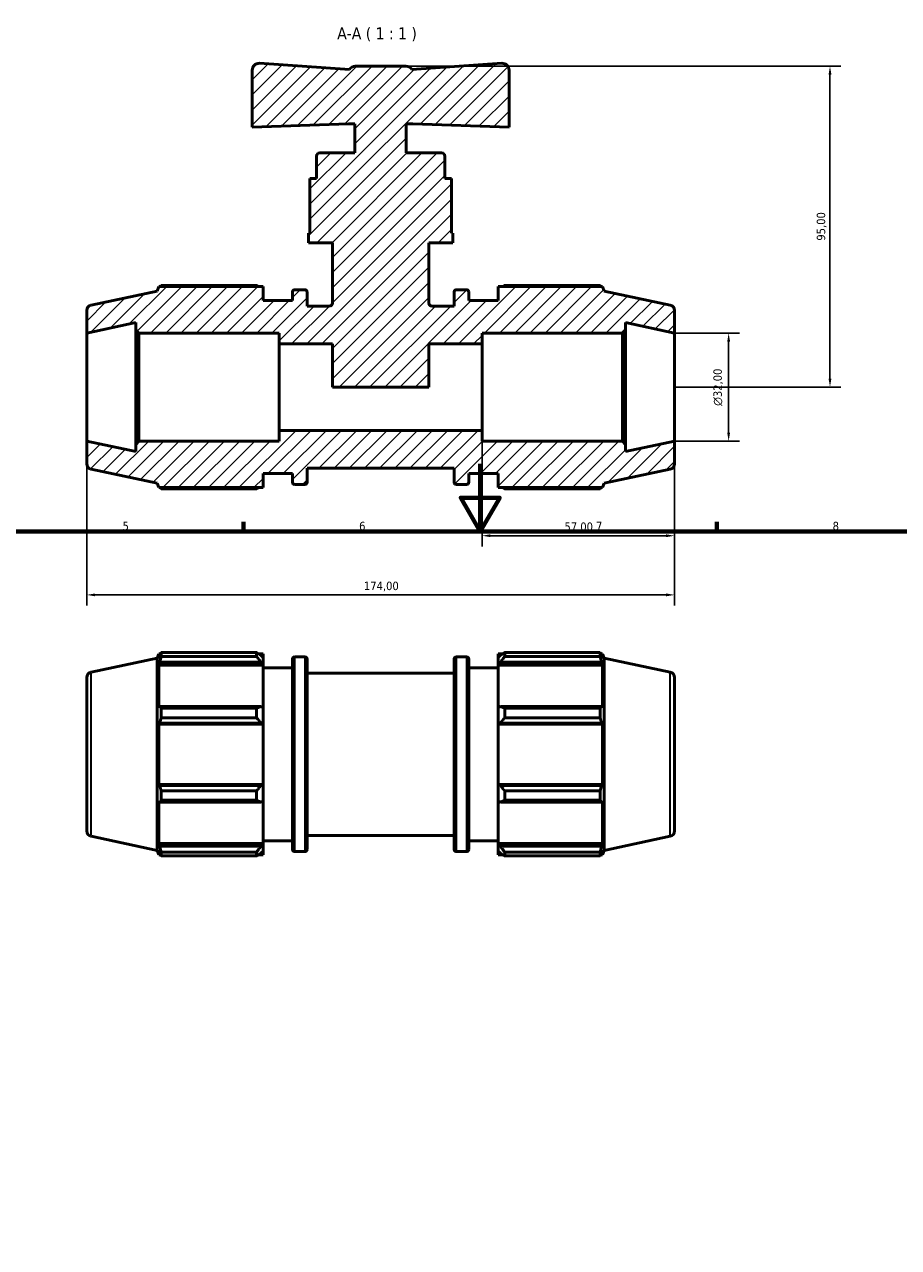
# Model space of a CAD drawing. Header units: millimetres. Extents: x 0 to 894, y 0 to 724.
# Tile 4 of 6: x 286 to 544, y 362 to 724. Entities that reach past the tile are written whole.
import ezdxf

# ---------------------------------------------------------------- set-up
doc = ezdxf.new("R2010")
doc.units = ezdxf.units.MM
for name, color, linetype, lineweight in [('Border (ISO)', 7, 'Continuous', 70), ('Dimension (ISO)', 7, 'Continuous', 25), ('Hatch (ISO)', 7, 'Continuous', 18), ('Symbol (ISO)', 7, 'Continuous', 25), ('Visible (ISO)', 7, 'Continuous', 50), ('Visible Narrow (ISO)', 7, 'Continuous', 35)]:
    doc.layers.add(name, color=color, linetype=linetype, lineweight=lineweight)
doc.styles.add('Label Text (ISO)', font='tahoma.ttf')
doc.styles.add('Note Text (ISO)', font='tahoma.ttf')
doc.dimstyles.new('Default (ISO)', dxfattribs={"dimtxt": 2.5, "dimasz": 2.5, "dimexe": 3.175, "dimexo": 0, "dimgap": 0.762, "dimtad": 1, "dimrnd": 1e-08, "dimzin": 0, "dimtxsty": 'Note Text (ISO)', "dimcen": 0.09, "dimdle": 10, "dimclrd": 256, "dimclre": 256, "dimclrt": 232, "dimazin": 0, "dimtfac": 1.40208, "dimtmove": 0, "dimatfit": 3, "dimfxl": 1, "dimtolj": 1, "dimtzin": 0, "dimlwd": -1, "dimlwe": -1, "dimarcsym": 0})

# ---------------------------------------------------------------- blocks, each defined once
blk = doc.blocks.new('Borders Default Border')
at = {"layer": 'Border (ISO)'}
for p, q in [((350.42, 574), (350.42, 576.9)), ((490.58, 574), (490.58, 576.9))]:
    blk.add_line(p, q, dxfattribs=at)
at = {"layer": 'Border (ISO)', "flags": 128}
for points in [[(420.5, 594), (420.5, 574), (414.73, 584), (426.27, 584), (420.5, 574)], [(20, 20), (20, 574), (821, 574), (821, 20), (20, 20)]]:
    blk.add_lwpolyline(points, dxfattribs=at)
at = {"layer": 'Border (ISO)', "color": 232, "true_color": 0xca0064, "char_height": 2.5, "attachment_point": 7, "style": 'Note Text (ISO)'}
for s, insert in [('5', (314.64, 574.35)), ('6', (384.66, 574.35)), ('7', (454.77, 574.4)), ('8', (524.81, 574.34))]:
    blk.add_mtext(s, dxfattribs=dict(at, insert=insert))
blk = doc.blocks.new('*D7')
at = {"layer": 'Defpoints', "color": 0, "transparency": 16777216}
for p in [(478.03, 632.76), (478.03, 600.76), (494.03, 600.76)]:
    blk.add_point(p, dxfattribs=at)
at = {"layer": 'Dimension (ISO)', "transparency": 16777216}
for p, q in [((478.03, 632.76), (497.21, 632.76)), ((494.03, 630.26), (494.03, 603.26)), ((478.03, 600.76), (497.21, 600.76))]:
    blk.add_line(p, q, dxfattribs=at)
for points in [[(493.61, 630.26), (494.45, 630.26), (494.03, 632.76)], [(493.61, 603.26), (494.45, 603.26), (494.03, 600.76)]]:
    blk.add_solid(points, dxfattribs=at)
at = {"layer": 'Dimension (ISO)', "color": 232, "true_color": 0xca0064, "transparency": 16777216, "insert": (489.51, 611.21), "char_height": 2.5, "attachment_point": 1, "rotation": 90, "style": 'Note Text (ISO)'}
blk.add_mtext('\\A1;\\fAIGDT|b0|i0;\\H2.5000;\\ln\\fTahoma|b0|i0;\\H2.5000;32,00', dxfattribs=at)
blk = doc.blocks.new('*D8')
at = {"layer": 'Defpoints', "color": 0, "transparency": 16777216}
for p in [(421.03, 603.96), (478.03, 600.76), (421.03, 572.76)]:
    blk.add_point(p, dxfattribs=at)
at = {"layer": 'Dimension (ISO)', "transparency": 16777216}
for p, q in [((421.03, 603.96), (421.03, 569.59)), ((478.03, 600.76), (478.03, 569.59)), ((475.53, 572.76), (423.53, 572.76))]:
    blk.add_line(p, q, dxfattribs=at)
for points in [[(423.53, 573.18), (423.53, 572.35), (421.03, 572.76)], [(475.53, 573.18), (475.53, 572.35), (478.03, 572.76)]]:
    blk.add_solid(points, dxfattribs=at)
at = {"layer": 'Dimension (ISO)', "color": 232, "true_color": 0xca0064, "transparency": 16777216, "insert": (445.43, 576.7), "char_height": 2.5, "attachment_point": 1, "style": 'Note Text (ISO)'}
blk.add_mtext('\\A1;57,00', dxfattribs=at)
blk = doc.blocks.new('*D9')
at = {"layer": 'Defpoints', "color": 0, "transparency": 16777216}
for p in [(398.53, 711.76), (478.03, 616.76), (524.03, 616.76)]:
    blk.add_point(p, dxfattribs=at)
at = {"layer": 'Dimension (ISO)', "transparency": 16777216}
for p, q in [((398.53, 711.76), (527.21, 711.76)), ((524.03, 709.26), (524.03, 619.26)), ((478.03, 616.76), (527.21, 616.76))]:
    blk.add_line(p, q, dxfattribs=at)
for points in [[(523.61, 709.26), (524.45, 709.26), (524.03, 711.76)], [(523.61, 619.26), (524.45, 619.26), (524.03, 616.76)]]:
    blk.add_solid(points, dxfattribs=at)
at = {"layer": 'Dimension (ISO)', "color": 232, "true_color": 0xca0064, "transparency": 16777216, "insert": (520.1, 660.11), "char_height": 2.5, "attachment_point": 1, "rotation": 90, "style": 'Note Text (ISO)'}
blk.add_mtext('\\A1;95,00', dxfattribs=at)
blk = doc.blocks.new('*D11')
at = {"layer": 'Defpoints', "color": 0, "transparency": 16777216}
for p in [(304.03, 600.76), (478.03, 600.76), (304.03, 555.25)]:
    blk.add_point(p, dxfattribs=at)
at = {"layer": 'Dimension (ISO)', "transparency": 16777216}
for p, q in [((304.03, 600.76), (304.03, 552.07)), ((478.03, 600.76), (478.03, 552.07)), ((475.53, 555.25), (306.53, 555.25))]:
    blk.add_line(p, q, dxfattribs=at)
for points in [[(306.53, 555.67), (306.53, 554.83), (304.03, 555.25)], [(475.53, 555.67), (475.53, 554.83), (478.03, 555.25)]]:
    blk.add_solid(points, dxfattribs=at)
at = {"layer": 'Dimension (ISO)', "color": 232, "true_color": 0xca0064, "transparency": 16777216, "insert": (386.08, 559.18), "char_height": 2.5, "attachment_point": 1, "style": 'Note Text (ISO)'}
blk.add_mtext('\\A1;174,00', dxfattribs=at)

msp = doc.modelspace()

# ---------------------------------------------------------------- hatches: boundary and pattern name
at = {"layer": 'Hatch (ISO)'}
h = msp.add_hatch(dxfattribs=at)
h.set_pattern_fill('ANSI31', color=256, scale=25.4, style=0)
h.set_pattern_definition([(45, (0, 0), (-2.245064, 2.245064), [])])
edge = h.paths.add_edge_path()
edge.add_ellipse((476.431, 594.058), major_axis=(0.333, -1.565), ratio=1, start_angle=0, end_angle=78)
edge.add_line((478.031, 594.058), (478.031, 600.762))
edge.add_line((478.031, 600.762), (463.531, 597.68))
edge.add_line((463.531, 597.68), (463.531, 599.802))
edge.add_line((463.531, 599.802), (462.571, 600.762))
edge.add_line((462.571, 600.762), (421.031, 600.762))
edge.add_line((421.031, 600.762), (421.031, 603.962))
edge.add_line((421.031, 603.962), (361.031, 603.962))
edge.add_line((361.031, 603.962), (361.031, 600.762))
edge.add_line((361.031, 600.762), (319.491, 600.762))
edge.add_line((319.491, 600.762), (318.531, 599.802))
edge.add_line((318.531, 599.802), (318.531, 597.68))
edge.add_line((318.531, 597.68), (304.031, 600.762))
edge.add_line((304.031, 600.762), (304.031, 594.058))
edge.add_ellipse((305.631, 594.058), major_axis=(-1.6, 0), ratio=1, start_angle=0, end_angle=78)
edge.add_line((305.299, 592.493), (324.911, 588.324))
edge.add_line((324.911, 588.324), (325.341, 587.002))
edge.add_line((325.341, 587.002), (356.231, 587.002))
edge.add_line((356.231, 587.002), (356.231, 591.162))
edge.add_line((356.231, 591.162), (364.931, 591.162))
edge.add_line((364.931, 591.162), (364.931, 588.602))
edge.add_ellipse((365.571, 588.602), major_axis=(-0.64, 0), ratio=1, start_angle=0, end_angle=90)
edge.add_line((365.571, 587.962), (368.641, 587.962))
edge.add_ellipse((368.641, 588.602), major_axis=(0, -0.64), ratio=1, start_angle=0, end_angle=90)
edge.add_line((369.281, 588.602), (369.281, 592.762))
edge.add_line((369.281, 592.762), (412.781, 592.762))
edge.add_line((412.781, 592.762), (412.781, 588.602))
edge.add_ellipse((413.421, 588.602), major_axis=(-0.64, 0), ratio=1, start_angle=0, end_angle=90)
edge.add_line((413.421, 587.962), (416.491, 587.962))
edge.add_ellipse((416.491, 588.602), major_axis=(0, -0.64), ratio=1, start_angle=0, end_angle=90)
edge.add_line((417.131, 588.602), (417.131, 591.162))
edge.add_line((417.131, 591.162), (425.831, 591.162))
edge.add_line((425.831, 591.162), (425.831, 587.002))
edge.add_line((425.831, 587.002), (456.722, 587.002))
edge.add_line((456.722, 587.002), (457.151, 588.324))
edge.add_line((457.151, 588.324), (476.764, 592.493))
edge = h.paths.add_edge_path()
edge.add_ellipse((476.431, 639.467), major_axis=(1.6, 0), ratio=1, start_angle=0, end_angle=78)
edge.add_line((476.764, 641.032), (457.151, 645.201))
edge.add_line((457.151, 645.201), (456.722, 646.522))
edge.add_line((456.722, 646.522), (425.831, 646.522))
edge.add_line((425.831, 646.522), (425.831, 642.362))
edge.add_line((425.831, 642.362), (417.131, 642.362))
edge.add_line((417.131, 642.362), (417.131, 644.922))
edge.add_ellipse((416.491, 644.922), major_axis=(0.64, 0), ratio=1, start_angle=0, end_angle=90)
edge.add_line((416.491, 645.562), (413.421, 645.562))
edge.add_ellipse((413.421, 644.922), major_axis=(0, 0.64), ratio=1, start_angle=0, end_angle=90)
edge.add_line((412.781, 644.922), (412.781, 640.762))
edge.add_line((412.781, 640.762), (406.231, 640.762))
edge.add_spline(control_points=[(406.231, 640.762), (406.167, 640.762), (406.104, 640.769), (405.979, 640.794), (405.918, 640.813), (405.745, 640.887), (405.642, 640.957), (405.468, 641.133), (405.399, 641.237), (405.305, 641.466), (405.281, 641.589), (405.281, 641.712)], knot_values=[-0.1496073, -0.1496073, -0.1496073, -0.1496073, -0.1304705, -0.1304705, -0.1113337, -0.1113337, -0.0742224, -0.0742224, -0.0371112, -0.0371112, 0, 0, 0, 0], degree=3, periodic=0)
edge.add_line((405.281, 641.712), (405.281, 659.512))
edge.add_line((405.281, 659.512), (412.406, 659.512))
edge.add_line((412.406, 659.512), (412.406, 662.362))
edge.add_line((412.406, 662.362), (411.979, 662.362))
edge.add_line((411.979, 662.362), (411.979, 678.512))
edge.add_line((411.979, 678.512), (410.031, 678.512))
edge.add_line((410.031, 678.512), (410.031, 685.162))
edge.add_ellipse((409.081, 685.162), major_axis=(0.95, 0), ratio=1, start_angle=0, end_angle=90)
edge.add_line((409.081, 686.112), (398.631, 686.112))
edge.add_line((398.631, 686.112), (398.631, 694.662))
edge.add_line((398.631, 694.662), (400.531, 694.662))
edge.add_line((400.531, 694.662), (429.031, 693.667))
edge.add_line((429.031, 693.667), (429.031, 710.613))
edge.add_ellipse((427.031, 710.613), major_axis=(2, 0), ratio=1, start_angle=0, end_angle=94)
edge.add_line((426.892, 712.608), (400.272, 710.747))
edge.add_ellipse((398.531, 709.762), major_axis=(1.741, 0.984), ratio=1, start_angle=0, end_angle=60.5206)
edge.add_line((398.531, 711.762), (383.531, 711.762))
edge.add_ellipse((383.531, 709.762), major_axis=(0, 2), ratio=1, start_angle=0, end_angle=60.5206)
edge.add_line((381.79, 710.747), (355.171, 712.608))
edge.add_ellipse((355.031, 710.613), major_axis=(0.14, 1.995), ratio=1, start_angle=0, end_angle=94)
edge.add_line((353.031, 710.613), (353.031, 693.667))
edge.add_line((353.031, 693.667), (381.531, 694.662))
edge.add_line((381.531, 694.662), (383.431, 694.662))
edge.add_line((383.431, 694.662), (383.431, 686.112))
edge.add_line((383.431, 686.112), (372.981, 686.112))
edge.add_ellipse((372.981, 685.162), major_axis=(0, 0.95), ratio=1, start_angle=0, end_angle=90)
edge.add_line((372.031, 685.162), (372.031, 678.512))
edge.add_line((372.031, 678.512), (370.084, 678.512))
edge.add_line((370.084, 678.512), (370.084, 662.362))
edge.add_line((370.084, 662.362), (369.656, 662.362))
edge.add_line((369.656, 662.362), (369.656, 659.512))
edge.add_line((369.656, 659.512), (376.781, 659.512))
edge.add_line((376.781, 659.512), (376.781, 641.712))
edge.add_spline(control_points=[(376.781, 641.712), (376.781, 641.649), (376.775, 641.585), (376.749, 641.46), (376.73, 641.399), (376.657, 641.226), (376.587, 641.123), (376.411, 640.949), (376.306, 640.88), (376.077, 640.787), (375.955, 640.762), (375.831, 640.762)], knot_values=[-0.1496073, -0.1496073, -0.1496073, -0.1496073, -0.1304705, -0.1304705, -0.1113337, -0.1113337, -0.0742224, -0.0742224, -0.0371112, -0.0371112, 0, 0, 0, 0], degree=3, periodic=0)
edge.add_line((375.831, 640.762), (369.281, 640.762))
edge.add_line((369.281, 640.762), (369.281, 644.922))
edge.add_ellipse((368.641, 644.922), major_axis=(0.64, 0), ratio=1, start_angle=0, end_angle=90)
edge.add_line((368.641, 645.562), (365.571, 645.562))
edge.add_ellipse((365.571, 644.922), major_axis=(0, 0.64), ratio=1, start_angle=0, end_angle=90)
edge.add_line((364.931, 644.922), (364.931, 642.362))
edge.add_line((364.931, 642.362), (356.231, 642.362))
edge.add_line((356.231, 642.362), (356.231, 646.522))
edge.add_line((356.231, 646.522), (325.341, 646.522))
edge.add_line((325.341, 646.522), (324.911, 645.201))
edge.add_line((324.911, 645.201), (305.299, 641.032))
edge.add_ellipse((305.631, 639.467), major_axis=(-0.333, 1.565), ratio=1, start_angle=0, end_angle=78)
edge.add_line((304.031, 639.467), (304.031, 632.762))
edge.add_line((304.031, 632.762), (318.531, 635.844))
edge.add_line((318.531, 635.844), (318.531, 633.722))
edge.add_line((318.531, 633.722), (319.491, 632.762))
edge.add_line((319.491, 632.762), (361.031, 632.762))
edge.add_line((361.031, 632.762), (361.031, 629.562))
edge.add_line((361.031, 629.562), (376.781, 629.562))
edge.add_line((376.781, 629.562), (376.781, 616.762))
edge.add_line((376.781, 616.762), (405.281, 616.762))
edge.add_line((405.281, 616.762), (405.281, 629.562))
edge.add_line((405.281, 629.562), (421.031, 629.562))
edge.add_line((421.031, 629.562), (421.031, 632.762))
edge.add_line((421.031, 632.762), (462.571, 632.762))
edge.add_line((462.571, 632.762), (463.531, 633.722))
edge.add_line((463.531, 633.722), (463.531, 635.844))
edge.add_line((463.531, 635.844), (478.031, 632.762))
edge.add_line((478.031, 632.762), (478.031, 639.467))

# ---------------------------------------------------------------- linework, layer by layer
at = {"layer": 'Visible (ISO)'}
for p, q in [((353.031, 710.613), (353.031, 693.667)), ((381.79, 710.747), (355.171, 712.608)), ((398.531, 711.762), (383.531, 711.762)), ((426.892, 712.608), (400.272, 710.747)), ((429.031, 693.667), (429.031, 710.613)), ((353.031, 693.667), (381.531, 694.662)), ((381.531, 694.662), (383.431, 694.662)), ((383.431, 694.662), (383.431, 686.112)), ((398.631, 686.112), (398.631, 694.662)), ((398.631, 694.662), (400.531, 694.662)), ((400.531, 694.662), (429.031, 693.667)), ((372.031, 685.162), (372.031, 678.512)), ((383.431, 686.112), (372.981, 686.112)), ((409.081, 686.112), (398.631, 686.112)), ((410.031, 678.512), (410.031, 685.162)), ((372.031, 678.512), (370.084, 678.512)), ((370.084, 678.512), (370.084, 662.362)), ((411.979, 678.512), (410.031, 678.512)), ((411.979, 662.362), (411.979, 678.512)), ((370.084, 662.362), (369.656, 662.362)), ((369.656, 662.362), (369.656, 659.512)), ((369.656, 659.512), (376.781, 659.512)), ((376.781, 659.512), (376.781, 641.712)), ((405.281, 641.712), (405.281, 659.512)), ((405.281, 659.512), (412.406, 659.512)), ((412.406, 662.362), (411.979, 662.362)), ((412.406, 659.512), (412.406, 662.362)), ((324.911, 645.201), (305.299, 641.032)), ((325.341, 646.522), (324.911, 645.201)), ((356.231, 646.522), (325.341, 646.522)), ((354.311, 646.872), (326.069, 646.872)), ((356.231, 642.362), (356.231, 646.522)), ((364.931, 644.922), (364.931, 642.362)), ((368.641, 645.562), (365.571, 645.562)), ((369.281, 640.762), (369.281, 644.922)), ((412.781, 644.922), (412.781, 640.762)), ((416.491, 645.562), (413.421, 645.562)), ((417.131, 642.362), (417.131, 644.922)), ((456.722, 646.522), (425.831, 646.522)), ((425.831, 646.522), (425.831, 642.362)), ((455.994, 646.872), (427.751, 646.872)), ((457.151, 645.201), (456.722, 646.522)), ((476.764, 641.032), (457.151, 645.201)), ((364.931, 642.362), (356.231, 642.362)), ((425.831, 642.362), (417.131, 642.362)), ((304.031, 639.467), (304.031, 632.762)), ((375.831, 640.762), (369.281, 640.762)), ((412.781, 640.762), (406.231, 640.762)), ((478.031, 632.762), (478.031, 639.467)), ((304.031, 632.762), (318.531, 635.844)), ((318.531, 635.844), (318.531, 633.722)), ((318.531, 633.722), (319.491, 632.762)), ((318.531, 633.722), (318.531, 599.802)), ((462.571, 632.762), (463.531, 633.722)), ((463.531, 633.722), (463.531, 635.844)), ((463.531, 635.844), (478.031, 632.762)), ((463.531, 599.802), (463.531, 633.722)), ((304.031, 600.762), (304.031, 632.762)), ((319.491, 632.762), (361.031, 632.762)), ((319.491, 600.762), (319.491, 632.762)), ((361.031, 632.762), (361.031, 629.562)), ((421.031, 629.562), (421.031, 632.762)), ((421.031, 632.762), (462.571, 632.762)), ((462.571, 632.762), (462.571, 600.762)), ((478.031, 600.762), (478.031, 632.762)), ((361.031, 629.562), (376.781, 629.562)), ((361.031, 603.962), (361.031, 629.562)), ((376.781, 629.562), (376.781, 616.762)), ((405.281, 616.762), (405.281, 629.562)), ((405.281, 629.562), (421.031, 629.562)), ((421.031, 603.962), (421.031, 629.562)), ((376.781, 616.762), (405.281, 616.762)), ((421.031, 603.962), (361.031, 603.962)), ((361.031, 603.962), (361.031, 600.762)), ((421.031, 600.762), (421.031, 603.962)), ((318.531, 597.68), (304.031, 600.762)), ((304.031, 600.762), (304.031, 594.058)), ((319.491, 600.762), (318.531, 599.802)), ((318.531, 599.802), (318.531, 597.68)), ((361.031, 600.762), (319.491, 600.762)), ((462.571, 600.762), (421.031, 600.762)), ((463.531, 599.802), (462.571, 600.762)), ((478.031, 600.762), (463.531, 597.68)), ((463.531, 597.68), (463.531, 599.802)), ((478.031, 594.058), (478.031, 600.762)), ((305.299, 592.493), (324.911, 588.324)), ((356.231, 587.002), (356.231, 591.162)), ((356.231, 591.162), (364.931, 591.162)), ((364.931, 591.162), (364.931, 588.602)), ((369.281, 588.602), (369.281, 592.762)), ((369.281, 592.762), (412.781, 592.762)), ((412.781, 592.762), (412.781, 588.602)), ((417.131, 588.602), (417.131, 591.162)), ((417.131, 591.162), (425.831, 591.162)), ((425.831, 591.162), (425.831, 587.002)), ((457.151, 588.324), (476.764, 592.493)), ((324.911, 588.324), (325.341, 587.002)), ((325.341, 587.002), (356.231, 587.002)), ((326.069, 586.653), (354.311, 586.653)), ((365.571, 587.962), (368.641, 587.962)), ((413.421, 587.962), (416.491, 587.962)), ((425.831, 587.002), (456.722, 587.002)), ((427.751, 586.653), (455.994, 586.653)), ((456.722, 587.002), (457.151, 588.324)), ((305.299, 532.341), (324.911, 536.509)), ((324.911, 536.509), (325.341, 537.831)), ((324.911, 479.633), (324.911, 536.509)), ((325.341, 537.831), (325.341, 536.454)), ((325.341, 537.831), (325.887, 537.831)), ((325.653, 537.369), (325.341, 536.454)), ((326.069, 537.024), (326.069, 538.181)), ((326.069, 538.181), (354.311, 538.181)), ((354.311, 537.024), (326.069, 537.024)), ((354.311, 537.024), (354.311, 538.181)), ((354.869, 537.831), (356.231, 537.831)), ((356.231, 536.759), (355.591, 537.369)), ((356.231, 536.759), (356.231, 537.831)), ((356.231, 536.759), (356.231, 534.752)), ((364.931, 479.911), (364.931, 536.231)), ((365.571, 536.871), (368.641, 536.871)), ((369.281, 536.231), (369.281, 479.911)), ((412.781, 479.911), (412.781, 536.231)), ((413.421, 536.871), (416.491, 536.871)), ((417.131, 536.231), (417.131, 479.911)), ((425.831, 537.831), (425.831, 536.759)), ((425.831, 537.831), (427.194, 537.831)), ((426.471, 537.369), (425.831, 536.759)), ((425.831, 534.752), (425.831, 536.759)), ((427.751, 538.181), (427.751, 537.024)), ((427.751, 538.181), (455.994, 538.181)), ((455.994, 537.024), (427.751, 537.024)), ((455.994, 537.024), (455.994, 538.181)), ((456.175, 537.831), (456.722, 537.831)), ((456.722, 536.454), (456.41, 537.369)), ((456.722, 536.454), (456.722, 537.831)), ((457.151, 536.509), (456.722, 537.831)), ((457.151, 479.633), (457.151, 536.509)), ((476.764, 532.341), (457.151, 536.509)), ((325.341, 534.469), (325.653, 535.32)), ((356.231, 534.469), (325.341, 534.469)), ((325.341, 534.469), (325.341, 521.813)), ((325.653, 535.32), (355.591, 535.32)), ((355.591, 535.32), (356.231, 534.752)), ((356.231, 534.752), (356.231, 534.469)), ((356.231, 521.961), (356.231, 534.469)), ((356.231, 533.671), (364.931, 533.671)), ((417.131, 533.671), (425.831, 533.671)), ((425.831, 534.752), (426.471, 535.32)), ((425.831, 534.469), (425.831, 534.752)), ((425.831, 534.469), (425.831, 521.961)), ((425.831, 534.469), (456.722, 534.469)), ((426.471, 535.32), (456.41, 535.32)), ((456.41, 535.32), (456.722, 534.469)), ((456.722, 521.813), (456.722, 534.469)), ((304.031, 530.776), (304.031, 485.367)), ((369.281, 532.071), (412.781, 532.071)), ((478.031, 530.776), (478.031, 485.367)), ((325.653, 522.256), (325.341, 521.813)), ((355.591, 522.256), (325.653, 522.256)), ((326.069, 518.907), (326.069, 521.7)), ((326.069, 521.7), (354.311, 521.7)), ((354.311, 518.907), (354.311, 521.7)), ((356.231, 521.961), (355.591, 522.256)), ((356.231, 521.961), (356.231, 517.116)), ((426.471, 522.256), (425.831, 521.961)), ((425.831, 517.116), (425.831, 521.961)), ((456.41, 522.256), (426.471, 522.256)), ((427.751, 521.7), (427.751, 518.907)), ((427.751, 521.7), (455.994, 521.7)), ((455.994, 518.907), (455.994, 521.7)), ((456.722, 521.813), (456.41, 522.256)), ((354.311, 518.907), (326.069, 518.907)), ((455.994, 518.907), (427.751, 518.907)), ((325.341, 517.02), (325.653, 517.309)), ((356.231, 517.02), (325.341, 517.02)), ((325.341, 517.02), (325.341, 499.122)), ((325.653, 517.309), (355.591, 517.309)), ((355.591, 517.309), (356.231, 517.116)), ((356.231, 517.116), (356.231, 517.02)), ((356.231, 499.122), (356.231, 517.02)), ((425.831, 517.116), (426.471, 517.309)), ((425.831, 517.02), (425.831, 517.116)), ((425.831, 517.02), (425.831, 499.122)), ((425.831, 517.02), (456.722, 517.02)), ((426.471, 517.309), (456.41, 517.309)), ((456.41, 517.309), (456.722, 517.02)), ((456.722, 499.122), (456.722, 517.02)), ((325.653, 498.833), (325.341, 499.122)), ((356.231, 499.122), (325.341, 499.122)), ((355.591, 498.833), (325.653, 498.833)), ((326.069, 494.442), (326.069, 497.236)), ((326.069, 497.236), (354.311, 497.236)), ((354.311, 494.442), (354.311, 497.236)), ((356.231, 499.026), (355.591, 498.833)), ((356.231, 499.122), (356.231, 499.026)), ((356.231, 499.026), (356.231, 494.182)), ((425.831, 499.026), (425.831, 499.122)), ((425.831, 499.122), (456.722, 499.122)), ((425.831, 494.182), (425.831, 499.026)), ((426.471, 498.833), (425.831, 499.026)), ((456.41, 498.833), (426.471, 498.833)), ((427.751, 497.236), (427.751, 494.442)), ((427.751, 497.236), (455.994, 497.236)), ((455.994, 494.442), (455.994, 497.236)), ((456.722, 499.122), (456.41, 498.833)), ((325.341, 494.33), (325.653, 493.886)), ((325.341, 494.33), (325.341, 481.674)), ((325.653, 493.886), (355.591, 493.886)), ((354.311, 494.442), (326.069, 494.442)), ((355.591, 493.886), (356.231, 494.182)), ((356.231, 481.674), (356.231, 494.182)), ((425.831, 494.182), (426.471, 493.886)), ((425.831, 494.182), (425.831, 481.674)), ((426.471, 493.886), (456.41, 493.886)), ((455.994, 494.442), (427.751, 494.442)), ((456.41, 493.886), (456.722, 494.33)), ((456.722, 481.674), (456.722, 494.33)), ((305.299, 483.802), (324.911, 479.633)), ((325.653, 480.822), (325.341, 481.674)), ((356.231, 481.674), (325.341, 481.674)), ((356.231, 482.471), (364.931, 482.471)), ((356.231, 481.674), (356.231, 481.39)), ((369.281, 484.071), (412.781, 484.071)), ((417.131, 482.471), (425.831, 482.471)), ((425.831, 481.39), (425.831, 481.674)), ((425.831, 481.674), (456.722, 481.674)), ((456.722, 481.674), (456.41, 480.822)), ((476.764, 483.802), (457.151, 479.633)), ((324.911, 479.633), (325.341, 478.311)), ((325.341, 479.689), (325.653, 478.773)), ((325.341, 479.689), (325.341, 478.311)), ((325.341, 478.311), (325.887, 478.311)), ((355.591, 480.822), (325.653, 480.822)), ((326.069, 477.961), (326.069, 479.119)), ((326.069, 479.119), (354.311, 479.119)), ((354.311, 477.961), (326.069, 477.961)), ((354.311, 477.961), (354.311, 479.119)), ((354.869, 478.311), (356.231, 478.311)), ((356.231, 481.39), (355.591, 480.822)), ((355.591, 478.773), (356.231, 479.383)), ((356.231, 481.39), (356.231, 479.383)), ((356.231, 478.311), (356.231, 479.383)), ((365.571, 479.271), (368.641, 479.271)), ((413.421, 479.271), (416.491, 479.271)), ((425.831, 479.383), (425.831, 481.39)), ((426.471, 480.822), (425.831, 481.39)), ((425.831, 479.383), (426.471, 478.773)), ((425.831, 479.383), (425.831, 478.311)), ((425.831, 478.311), (427.194, 478.311)), ((456.41, 480.822), (426.471, 480.822)), ((427.751, 479.119), (427.751, 477.961)), ((427.751, 479.119), (455.994, 479.119)), ((455.994, 477.961), (427.751, 477.961)), ((455.994, 477.961), (455.994, 479.119)), ((456.175, 478.311), (456.722, 478.311)), ((456.41, 478.773), (456.722, 479.689)), ((456.722, 478.311), (456.722, 479.689)), ((457.151, 479.633), (456.722, 478.311))]:
    msp.add_line(p, q, dxfattribs=at)
for centre, radius, start, end in [((355.031, 710.613), 2, 86, 180), ((383.531, 709.762), 2, 90, 150.5206), ((398.531, 709.762), 2, 29.4794, 90), ((427.031, 710.613), 2, 0, 94), ((372.981, 685.162), 0.95, 90, 180), ((409.081, 685.162), 0.95, 0, 90), ((365.571, 644.922), 0.64, 90, 180), ((368.641, 644.922), 0.64, 0, 90), ((413.421, 644.922), 0.64, 90, 180), ((416.491, 644.922), 0.64, 0, 90), ((305.631, 639.467), 1.6, 102, 180), ((476.431, 639.467), 1.6, 0, 78), ((305.631, 594.058), 1.6, 180, 258), ((476.431, 594.058), 1.6, 282, 0), ((365.571, 588.602), 0.64, 180, 270), ((368.641, 588.602), 0.64, 270, 0), ((413.421, 588.602), 0.64, 180, 270), ((416.491, 588.602), 0.64, 270, 0), ((365.571, 536.231), 0.64, 90, 180), ((368.641, 536.231), 0.64, 0, 90), ((413.421, 536.231), 0.64, 90, 180), ((416.491, 536.231), 0.64, 0, 90), ((305.631, 530.776), 1.6, 102, 180), ((476.431, 530.776), 1.6, 0, 78), ((305.631, 485.367), 1.6, 180, 258), ((476.431, 485.367), 1.6, 282, 0), ((365.571, 479.911), 0.64, 180, 270), ((368.641, 479.911), 0.64, 270, 0), ((413.421, 479.911), 0.64, 180, 270), ((416.491, 479.911), 0.64, 270, 0)]:
    msp.add_arc(centre, radius, start, end, dxfattribs=at)
for points, weights in [([(326.069, 646.872), (325.976, 646.696), (325.887, 646.522)], [1, 1.00052496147, 1.00090188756]), ([(354.311, 646.872), (354.595, 646.696), (354.869, 646.522)], [1.01638812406, 1.01435810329, 1.01218215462]), ([(427.194, 646.522), (427.468, 646.696), (427.751, 646.872)], [1.01218215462, 1.01435810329, 1.01638812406]), ([(456.175, 646.522), (456.086, 646.696), (455.994, 646.872)], [1.00090188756, 1.00052496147, 1]), ([(325.887, 587.002), (325.976, 586.829), (326.069, 586.653)], [1.00090188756, 1.00052496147, 1]), ([(354.869, 587.002), (354.595, 586.829), (354.311, 586.653)], [1.01218215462, 1.01435810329, 1.01638812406]), ([(427.751, 586.653), (427.468, 586.829), (427.194, 587.002)], [1.01638812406, 1.01435810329, 1.01218215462]), ([(455.994, 586.653), (456.086, 586.829), (456.175, 587.002)], [1, 1.00052496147, 1.00090188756]), ([(325.653, 537.369), (325.852, 537.767), (326.069, 538.181)], [1.00164943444, 1.00123312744, 1]), ([(326.069, 537.024), (325.852, 536.155), (325.653, 535.32)], [1, 1.00123312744, 1.00164943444]), ([(355.591, 537.369), (354.977, 537.767), (354.311, 538.181)], [1.00608372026, 1.01163579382, 1.01638812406]), ([(354.311, 537.024), (354.977, 536.155), (355.591, 535.32)], [1.01638812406, 1.01163579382, 1.00608372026]), ([(427.751, 538.181), (427.086, 537.767), (426.471, 537.369)], [1.01638812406, 1.01163579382, 1.00608372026]), ([(426.471, 535.32), (427.086, 536.155), (427.751, 537.024)], [1.00608372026, 1.01163579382, 1.01638812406]), ([(455.994, 538.181), (456.21, 537.767), (456.41, 537.369)], [1, 1.00123312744, 1.00164943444]), ([(456.41, 535.32), (456.21, 536.155), (455.994, 537.024)], [1.00164943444, 1.00123312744, 1]), ([(325.653, 522.256), (325.852, 521.984), (326.069, 521.7)], [1.00164943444, 1.00123312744, 1]), ([(355.591, 522.256), (354.977, 521.984), (354.311, 521.7)], [1.00608372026, 1.01163579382, 1.01638812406]), ([(427.751, 521.7), (427.086, 521.984), (426.471, 522.256)], [1.01638812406, 1.01163579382, 1.00608372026]), ([(455.994, 521.7), (456.21, 521.984), (456.41, 522.256)], [1, 1.00123312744, 1.00164943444]), ([(326.069, 518.907), (325.852, 518.091), (325.653, 517.309)], [1, 1.00123312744, 1.00164943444]), ([(354.311, 518.907), (354.977, 518.091), (355.591, 517.309)], [1.01638812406, 1.01163579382, 1.00608372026]), ([(426.471, 517.309), (427.086, 518.091), (427.751, 518.907)], [1.00608372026, 1.01163579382, 1.01638812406]), ([(456.41, 517.309), (456.21, 518.091), (455.994, 518.907)], [1.00164943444, 1.00123312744, 1]), ([(325.653, 498.833), (325.852, 498.051), (326.069, 497.236)], [1.00164943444, 1.00123312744, 1]), ([(355.591, 498.833), (354.977, 498.051), (354.311, 497.236)], [1.00608372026, 1.01163579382, 1.01638812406]), ([(427.751, 497.236), (427.086, 498.051), (426.471, 498.833)], [1.01638812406, 1.01163579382, 1.00608372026]), ([(455.994, 497.236), (456.21, 498.051), (456.41, 498.833)], [1, 1.00123312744, 1.00164943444]), ([(326.069, 494.442), (325.852, 494.159), (325.653, 493.886)], [1, 1.00123312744, 1.00164943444]), ([(354.311, 494.442), (354.977, 494.159), (355.591, 493.886)], [1.01638812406, 1.01163579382, 1.00608372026]), ([(426.471, 493.886), (427.086, 494.159), (427.751, 494.442)], [1.00608372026, 1.01163579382, 1.01638812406]), ([(456.41, 493.886), (456.21, 494.159), (455.994, 494.442)], [1.00164943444, 1.00123312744, 1]), ([(325.653, 480.822), (325.852, 479.988), (326.069, 479.119)], [1.00164943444, 1.00123312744, 1]), ([(326.069, 477.961), (325.852, 478.375), (325.653, 478.773)], [1, 1.00123312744, 1.00164943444]), ([(355.591, 480.822), (354.977, 479.988), (354.311, 479.119)], [1.00608372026, 1.01163579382, 1.01638812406]), ([(354.311, 477.961), (354.977, 478.375), (355.591, 478.773)], [1.01638812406, 1.01163579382, 1.00608372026]), ([(427.751, 479.119), (427.086, 479.988), (426.471, 480.822)], [1.01638812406, 1.01163579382, 1.00608372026]), ([(426.471, 478.773), (427.086, 478.375), (427.751, 477.961)], [1.00608372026, 1.01163579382, 1.01638812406]), ([(455.994, 479.119), (456.21, 479.988), (456.41, 480.822)], [1, 1.00123312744, 1.00164943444]), ([(456.41, 478.773), (456.21, 478.375), (455.994, 477.961)], [1.00164943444, 1.00123312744, 1])]:
    msp.add_rational_spline(points, weights, degree=2, dxfattribs=at)
for points in [[(376.781, 641.712), (376.781, 641.649), (376.775, 641.585), (376.749, 641.46), (376.73, 641.399), (376.657, 641.226), (376.587, 641.123), (376.411, 640.949), (376.306, 640.88), (376.077, 640.787), (375.955, 640.762), (375.831, 640.762)], [(406.231, 640.762), (406.167, 640.762), (406.104, 640.769), (405.979, 640.794), (405.918, 640.813), (405.745, 640.887), (405.642, 640.957), (405.468, 641.133), (405.399, 641.237), (405.305, 641.466), (405.281, 641.589), (405.281, 641.712)]]:
    msp.add_open_spline(points, degree=3, knots=[-0.14960734, -0.14960734, -0.14960734, -0.14960734, -0.13047051, -0.13047051, -0.11133367, -0.11133367, -0.07422245, -0.07422245, -0.03711122, -0.03711122, 0, 0, 0, 0], dxfattribs=at)
at = {"layer": 'Visible Narrow (ISO)'}
for p, q in [((365.571, 536.517), (365.571, 479.626)), ((368.641, 479.626), (368.641, 536.517)), ((413.421, 536.517), (413.421, 479.626)), ((416.491, 479.626), (416.491, 536.517)), ((305.299, 484.101), (305.299, 532.042)), ((476.764, 484.101), (476.764, 532.042))]:
    msp.add_line(p, q, dxfattribs=at)

# ---------------------------------------------------------------- block references
msp.add_blockref('Borders Default Border', (0, 0))

# ---------------------------------------------------------------- texts
at = {"layer": 'Symbol (ISO)', "insert": (378.169, 719.113), "char_height": 3.5, "attachment_point": 7, "style": 'Label Text (ISO)'}
msp.add_mtext('A-A ( 1 : 1 )', dxfattribs=at)

# ---------------------------------------------------------------- dimensions: what is measured, and where the dimension line sits
at = {"layer": 'Dimension (ISO)'}
for base, p1, p2, angle, picture, middle in [((524.031, 616.762), (398.531, 711.762), (478.031, 616.762), 90, '*D9', (524.031, 664.262)), ((421.031, 572.762), (478.031, 600.762), (421.031, 603.962), 180, '*D8', (449.531, 572.762)), ((304.031, 555.248), (478.031, 600.762), (304.031, 600.762), 180, '*D11', (391.031, 555.248))]:
    dim = msp.add_linear_dim(base=base, p1=p1, p2=p2, angle=angle, dimstyle='Default (ISO)', override={"dimdec": 2, "dimtp": 0, "dimtm": 0, "dimtdec": 2, "dimtofl": 0, "dimatfit": 1}, dxfattribs=at)
    dim.commit()
    dim.dimension.update_dxf_attribs({"geometry": picture, "text_midpoint": middle, "dimtype": 160})
dim = msp.add_linear_dim(base=(494.031, 600.762), p1=(478.031, 632.762), p2=(478.031, 600.762), angle=90, text='\\fAIGDT|b0|i0;\\H2.5000;\\ln\\fTahoma|b0|i0;\\H2.5000;<>', dimstyle='Default (ISO)', override={"dimdec": 2, "dimtp": 0, "dimtm": 0, "dimtdec": 2, "dimtofl": 0, "dimatfit": 1}, dxfattribs=at)
dim.commit()
dim.dimension.update_dxf_attribs({"geometry": '*D7', "text_midpoint": (494.031, 616.762), "dimtype": 160})

doc.saveas('drawing.dxf')
